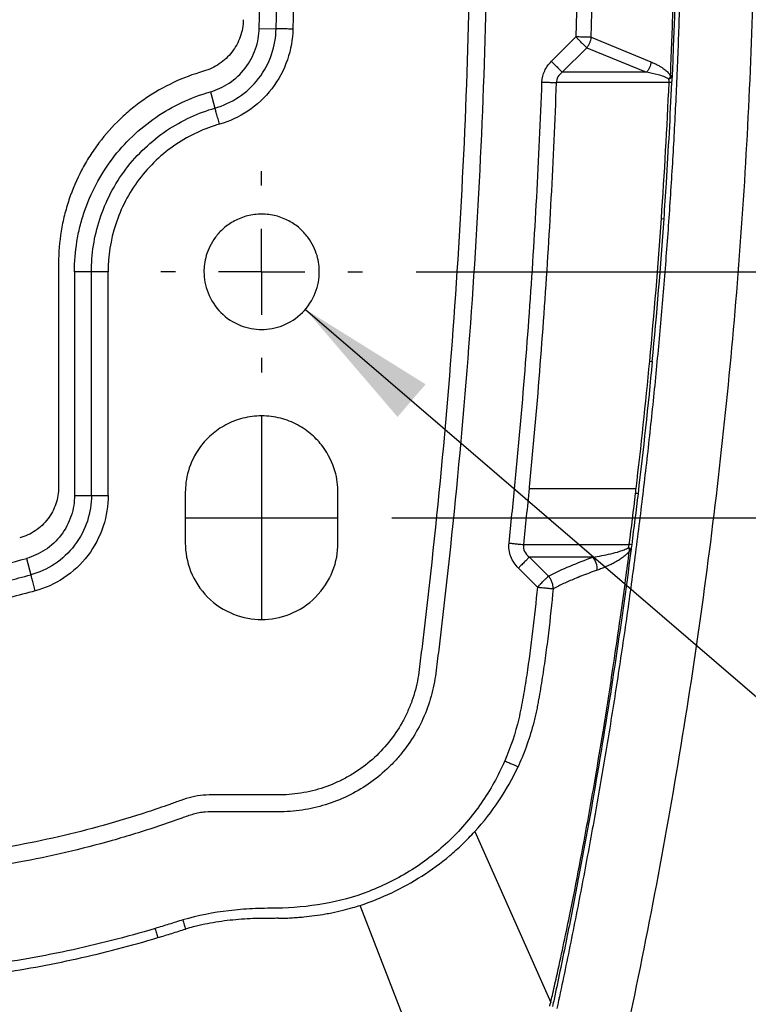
# Model space of a CAD drawing. Header units: millimetres. Extents: x 16 to 683, y 16 to 524.
# Tile 19 of 40: x 415 to 458, y 157 to 215. Entities that reach past the tile are written whole.
import ezdxf

# ---------------------------------------------------------------- set-up
doc = ezdxf.new("R2010")
doc.units = ezdxf.units.MM
doc.header["$LTSCALE"] = 2.5
doc.linetypes.add('CENTERX2', pattern=[20.32, 12.7, -2.54, 2.54, -2.54])
doc.layers.add('CENTER', color=40, linetype='CENTERX2')
doc.layers.add('DIMENSIONS', color=140, linetype='Continuous', lineweight=25)
doc.styles.add('SLDTEXTSTYLE0', font='TXT', dxfattribs={"width": 0.7})
doc.dimstyles.new('SLDDIMSTYLE0', dxfattribs={"dimtxt": 5.39502, "dimasz": 8.255, "dimexe": 0, "dimexo": 0.0625, "dimgap": 1.348755, "dimtad": 0, "dimtih": 1, "dimtoh": 1, "dimrnd": 1e-09, "dimzin": 4, "dimdsep": 46, "dimtxsty": 'SLDTEXTSTYLE0', "dimsah": 1, "dimcen": 0.09, "dimadec": 0, "dimazin": 1, "dimtfac": 1, "dimtofl": 0, "dimtmove": 0, "dimatfit": 3, "dimfxl": 0, "dimfrac": 2, "dimtolj": 1, "dimtzin": 12, "dimarcsym": 0})
doc.dimstyles.new('SLDDIMSTYLE2', dxfattribs={"dimtxt": 5.39502, "dimasz": 8.255, "dimexe": 0, "dimexo": 0.0625, "dimgap": 1.348755, "dimtad": 0, "dimtih": 1, "dimtoh": 1, "dimrnd": 1e-09, "dimzin": 4, "dimdsep": 46, "dimtxsty": 'SLDTEXTSTYLE0', "dimsah": 1, "dimcen": 0.09, "dimadec": 0, "dimazin": 1, "dimtfac": 1, "dimtmove": 0, "dimatfit": 0, "dimfxl": 0, "dimfrac": 2, "dimtolj": 1, "dimtzin": 12, "dimarcsym": 0})
doc.dimstyles.new('SLDDIMSTYLE3', dxfattribs={"dimtxt": 5.39502, "dimasz": 8.255, "dimexe": 0, "dimexo": 0.0625, "dimgap": 1.348755, "dimtad": 0, "dimtih": 1, "dimtoh": 1, "dimrnd": 1e-09, "dimzin": 12, "dimdsep": 46, "dimtxsty": 'SLDTEXTSTYLE0', "dimsah": 1, "dimcen": 0, "dimadec": 0, "dimazin": 3, "dimtfac": 1, "dimtofl": 0, "dimtmove": 0, "dimatfit": 3, "dimfxl": 0, "dimfrac": 2, "dimtolj": 1, "dimtzin": 12, "dimarcsym": 0})

# ---------------------------------------------------------------- blocks, each defined once
blk = doc.blocks.new('_D_5')
at = {"layer": 'DIMENSIONS'}
for p, q in [((437.114, 266.06), (531.686, 266.06)), ((523.748, 266.06), (523.748, 237.41)), ((515.732, 227.628), (513.921, 227.628)), ((513.921, 227.628), (513.921, 219.053)), ((531.764, 227.628), (533.576, 227.628)), ((533.576, 227.628), (533.576, 219.053)), ((513.921, 219.053), (515.732, 219.053)), ((533.576, 219.053), (531.764, 219.053)), ((523.748, 186.06), (523.748, 217.845)), ((437.114, 186.06), (531.686, 186.06))]:
    blk.add_line(p, q, dxfattribs=at)
for points in [[(523.748, 266.06), (522.478, 257.805), (525.018, 257.805)], [(523.748, 186.06), (525.018, 194.315), (522.478, 194.315)]]:
    blk.add_solid(points, dxfattribs=at)
at = {"layer": 'DIMENSIONS', "char_height": 5.2917, "attachment_point": 1, "style": 'SLDTEXTSTYLE0'}
for s, insert in [('80.0', (515.732, 235.657)), ('3.15', (515.732, 225.874))]:
    blk.add_mtext(s, dxfattribs=dict(at, insert=insert))
blk = doc.blocks.new('_D_6')
at = {"layer": 'DIMENSIONS'}
for p, q in [((497.353, 251.56), (497.353, 267.435)), ((438.554, 251.56), (505.291, 251.56)), ((489.337, 227.628), (487.526, 227.628)), ((487.526, 227.628), (487.526, 219.053)), ((505.369, 227.628), (507.181, 227.628)), ((507.181, 227.628), (507.181, 219.053)), ((487.526, 219.053), (489.337, 219.053)), ((507.181, 219.053), (505.369, 219.053)), ((438.554, 200.56), (505.291, 200.56)), ((497.353, 200.56), (497.353, 184.685))]:
    blk.add_line(p, q, dxfattribs=at)
for points in [[(497.353, 251.56), (498.623, 259.815), (496.083, 259.815)], [(497.353, 200.56), (496.083, 192.305), (498.623, 192.305)]]:
    blk.add_solid(points, dxfattribs=at)
at = {"layer": 'DIMENSIONS', "char_height": 5.2917, "attachment_point": 1, "style": 'SLDTEXTSTYLE0'}
for s, insert in [('51.0', (489.337, 235.657)), ('2.01', (489.337, 225.874))]:
    blk.add_mtext(s, dxfattribs=dict(at, insert=insert))
blk = doc.blocks.new('_D_7')
at = {"layer": 'DIMENSIONS'}
for p, q in [((432.018, 198.344), (478.892, 158.064)), ((502.62, 170.186), (500.808, 170.186)), ((500.808, 170.186), (500.808, 161.611)), ((518.652, 170.186), (520.463, 170.186)), ((520.463, 170.186), (520.463, 161.611)), ((500.808, 161.611), (502.62, 161.611)), ((520.463, 161.611), (518.652, 161.611)), ((478.892, 158.064), (485.402, 158.064))]:
    blk.add_line(p, q, dxfattribs=at)
blk.add_solid([(432.018, 198.344), (437.451, 192.001), (439.106, 193.927)], dxfattribs=at)
at = {"layer": 'DIMENSIONS', "char_height": 5.2917, "attachment_point": 1, "style": 'SLDTEXTSTYLE0'}
for s, insert in [('%%c', (500.791, 178.215)), ('6.8', (508.937, 178.215)), ('0.27', (502.62, 168.433)), ('BOTH ENDS', (489.371, 158.65)), ('(4X)', (502.772, 150.076))]:
    blk.add_mtext(s, dxfattribs=dict(at, insert=insert))
blk = doc.blocks.new('SW_CENTERMARKSYMBOL_2')
at = {"layer": 'CENTER', "color": 0}
for p, q in [((0, 5.08), (0, 5.94)), ((0, 0), (0, 2.54)), ((-5.08, 0), (-5.94, 0)), ((0, 0), (-2.54, 0)), ((0, 0), (0, -2.54)), ((0, 0), (2.54, 0)), ((5.08, 0), (5.94, 0)), ((0, -5.08), (0, -5.94))]:
    blk.add_line(p, q, dxfattribs=at)

msp = doc.modelspace()

# ---------------------------------------------------------------- linework, layer by layer
for p, q in [((429.293, 214.906), (430.293, 214.886)), ((447.961, 214.408), (446.521, 212.969)), ((448.867, 214.381), (452.391, 212.931)), ((448.604, 213.765), (447.164, 212.326)), ((448.604, 213.765), (452.129, 212.324)), ((452.129, 212.324), (447.164, 212.326)), ((453.46, 211.717), (446.804, 211.714)), ((426.415, 211.172), (426.689, 210.209)), ((453.302, 205.796), (453.302, 205.806)), ((417.469, 201.06), (417.469, 187.877)), ((418.405, 200.56), (418.405, 187.377)), ((419.405, 200.56), (418.405, 200.56)), ((419.405, 187.377), (419.405, 200.56)), ((420.39, 187.377), (420.39, 200.56)), ((424.939, 187.56), (424.939, 184.56)), ((433.939, 184.56), (433.939, 187.56)), ((445.207, 187.777), (451.517, 187.779)), ((418.405, 187.377), (419.405, 187.377)), ((444.874, 184.478), (451.112, 184.49)), ((415.571, 183.661), (415.835, 182.696)), ((446.346, 182.62), (445.225, 183.741)), ((448.963, 183.735), (445.225, 183.741)), ((444.575, 183.091), (445.696, 181.97)), ((442.006, 167.56), (446.484, 157.49)), ((440.227, 150.363), (435.249, 163.208))]:
    msp.add_line(p, q)
for centre, radius, start, end in [((-126.069, 226.06), 555.474, 358.84941, 360), ((-126.069, 226.06), 556.474, 358.84941, 360), ((450.928, 154.45), 57.323, 87.3087, 87.46859), ((449.363, 169.646), 17.968, 82.76095, 83.22602), ((449.326, 170.515), 14.089, 82.13258, 82.715), ((403.937, 226.067), 43.973, 281.84093, 285.34053)]:
    msp.add_arc(centre, radius, start, end)
for points, knots in [([(451.088, 156.291), (451.707, 159.187), (452.289, 162.094), (453.377, 167.911), (453.882, 170.82), (455.277, 179.528), (456.054, 185.344), (457.296, 196.976), (457.762, 202.793), (458.384, 214.426), (458.539, 220.243), (458.539, 231.877), (458.384, 237.694), (457.762, 249.327), (457.296, 255.143), (456.054, 266.776), (455.277, 272.591), (453.882, 281.3), (453.377, 284.209), (452.289, 290.025), (451.707, 292.933), (451.088, 295.829)], [0.0964849, 0.0964849, 0.0964849, 0.0964849, 0.1157842, 0.1157842, 0.1350205, 0.1350205, 0.1734212, 0.1734212, 0.2117322, 0.2117322, 0.25, 0.25, 0.2882678, 0.2882678, 0.3265789, 0.3265789, 0.3649795, 0.3649795, 0.3842158, 0.3842158, 0.4035151, 0.4035151, 0.4035151, 0.4035151]), ([(446.874, 294.868), (447.004, 294.256), (447.263, 293.033), (447.639, 291.196), (448.005, 289.36), (448.36, 287.523), (448.705, 285.687), (449.039, 283.85), (449.363, 282.014), (449.677, 280.178), (449.98, 278.341), (450.273, 276.505), (450.555, 274.668), (450.826, 272.832), (451.088, 270.995), (451.338, 269.159), (451.579, 267.322), (451.808, 265.486), (452.028, 263.649), (452.237, 261.813), (452.435, 259.976), (452.623, 258.14), (452.801, 256.303), (452.968, 254.467), (453.124, 252.631), (453.27, 250.794), (453.406, 248.958), (453.531, 247.121), (453.646, 245.285), (453.75, 243.448), (453.844, 241.612), (453.927, 239.775), (454, 237.939), (454.063, 236.102), (454.115, 234.266), (454.156, 232.429), (454.187, 230.593), (454.208, 228.756), (454.218, 226.92), (454.218, 225.084), (454.207, 223.247), (454.186, 221.411), (454.154, 219.574), (454.112, 217.738), (454.059, 215.901), (453.996, 214.065), (453.922, 212.228), (453.838, 210.392), (453.744, 208.555), (453.639, 206.719), (453.524, 204.882), (453.398, 203.046), (453.261, 201.209), (453.115, 199.373), (452.957, 197.537), (452.79, 195.7), (452.611, 193.864), (452.423, 192.027), (452.224, 190.191), (452.014, 188.354), (451.794, 186.518), (451.564, 184.681), (451.323, 182.845), (451.071, 181.008), (450.809, 179.172), (450.537, 177.335), (450.254, 175.499), (449.961, 173.662), (449.657, 171.826), (449.343, 169.99), (449.019, 168.153), (448.683, 166.317), (448.338, 164.48), (447.982, 162.644), (447.615, 160.807), (447.239, 158.971), (446.979, 157.747), (446.85, 157.135)], [0, 0, 0, 0, 0.0135236, 0.0270319, 0.0405253, 0.0540041, 0.0674689, 0.0809199, 0.0943576, 0.1077824, 0.1211948, 0.134595, 0.1479837, 0.1613611, 0.1747276, 0.1880838, 0.20143, 0.2147666, 0.228094, 0.2414127, 0.2547231, 0.2680257, 0.2813207, 0.2946087, 0.3078902, 0.3211654, 0.3344348, 0.3476989, 0.3609581, 0.3742128, 0.3874635, 0.4007105, 0.4139543, 0.4271953, 0.440434, 0.4536708, 0.4669061, 0.4801403, 0.4933739, 0.5066073, 0.5198409, 0.5330751, 0.5463105, 0.5595474, 0.5727862, 0.5860274, 0.5992714, 0.6125186, 0.6257695, 0.6390245, 0.652284, 0.6655484, 0.6788182, 0.6920938, 0.7053756, 0.7186641, 0.7319596, 0.7452626, 0.7585735, 0.7718928, 0.7852208, 0.798558, 0.8119048, 0.8252616, 0.8386288, 0.8520069, 0.8653963, 0.8787973, 0.8922104, 0.9056361, 0.9190746, 0.9325265, 0.9459921, 0.9594718, 0.9729661, 0.9864754, 1, 1, 1, 1]), ([(453.543, 212.109), (453.569, 212.729), (453.62, 213.968), (453.684, 215.827), (453.738, 217.687), (453.78, 219.547), (453.813, 221.407), (453.834, 223.268), (453.845, 225.129), (453.845, 226.991), (453.834, 228.852), (453.813, 230.712), (453.78, 232.573), (453.738, 234.433), (453.684, 236.293), (453.62, 238.152), (453.569, 239.391), (453.543, 240.01)], [0, 0, 0, 0, 0.0666474, 0.1332993, 0.1999566, 0.2666205, 0.3332918, 0.3999712, 0.4666562, 0.5333431, 0.6000282, 0.6667076, 0.733379, 0.800043, 0.8667005, 0.9333525, 1, 1, 1, 1]), ([(447.961, 237.712), (447.976, 237.168), (448.011, 235.975), (448.057, 234.028), (448.104, 231.446), (448.133, 228.755), (448.143, 225.523), (448.125, 222.176), (448.068, 218.292), (447.996, 215.703), (447.961, 214.408)], [0, 0, 0, 0, 0.0700074, 0.1535735, 0.2506957, 0.4024585, 0.5000003, 0.6666443, 0.8333052, 1, 1, 1, 1]), ([(448.867, 214.381), (448.886, 215.029), (448.923, 216.327), (448.967, 218.273), (449.001, 220.22), (449.026, 222.167), (449.041, 224.113), (449.047, 226.709), (449.031, 229.953), (448.974, 233.847), (448.903, 236.442), (448.867, 237.739)], [0, 0, 0, 0, 0.083346, 0.166685, 0.250019, 0.333348, 0.416673, 0.499998, 0.66665, 0.833313, 1, 1, 1, 1]), ([(441.775, 226.06), (441.775, 218.708), (441.57, 211.366), (440.955, 200.368), (440.699, 196.705), (440.084, 189.383), (439.725, 185.723), (439.212, 181.157), (439.107, 180.244), (438.943, 178.876), (438.888, 178.42), (438.804, 177.736), (438.776, 177.508), (438.719, 177.052), (438.691, 176.824), (438.571, 176.145), (438.452, 175.698), (438.216, 175.035), (438.127, 174.816), (437.934, 174.392), (437.828, 174.184), (437.487, 173.577), (437.227, 173.191), (436.638, 172.46), (436.314, 172.121), (435.618, 171.506), (435.245, 171.228), (434.648, 170.856), (434.443, 170.74), (434.027, 170.527), (433.816, 170.43), (433.172, 170.166), (432.728, 170.027), (432.042, 169.872), (431.81, 169.83), (431.347, 169.766), (431.115, 169.744), (430.651, 169.72), (430.418, 169.718), (429.952, 169.718), (429.719, 169.719), (429.02, 169.719), (428.555, 169.719), (427.623, 169.719), (427.157, 169.719), (426.459, 169.719), (426.226, 169.716), (425.768, 169.682), (425.543, 169.647), (425.101, 169.536), (424.884, 169.465), (424.452, 169.313), (424.237, 169.234), (423.589, 169.005), (423.156, 168.857), (421.853, 168.43), (420.98, 168.165), (418.348, 167.433), (416.574, 167.028), (411.231, 166.055), (407.631, 165.724), (403.993, 165.715)], [0, 0, 0, 0, 0.25, 0.25, 0.375, 0.375, 0.5, 0.5, 0.53125, 0.53125, 0.546875, 0.546875, 0.554687, 0.554687, 0.5625, 0.5625, 0.578125, 0.578125, 0.585937, 0.585937, 0.59375, 0.59375, 0.609375, 0.609375, 0.625, 0.625, 0.640625, 0.640625, 0.648437, 0.648437, 0.65625, 0.65625, 0.671875, 0.671875, 0.679687, 0.679687, 0.6875, 0.6875, 0.695312, 0.695312, 0.703125, 0.703125, 0.71875, 0.71875, 0.734375, 0.734375, 0.742187, 0.742187, 0.75, 0.75, 0.757812, 0.757812, 0.765625, 0.765625, 0.78125, 0.78125, 0.8125, 0.8125, 0.875, 0.875, 1, 1, 1, 1]), ([(442.775, 226.06), (442.775, 218.627), (442.566, 211.201), (441.729, 196.364), (441.101, 188.953), (440.16, 180.644), (440.052, 179.721), (439.885, 178.337), (439.829, 177.876), (439.743, 177.185), (439.716, 176.954), (439.651, 176.495), (439.61, 176.267), (439.459, 175.587), (439.325, 175.14), (438.985, 174.26), (438.783, 173.835), (438.32, 173.025), (438.058, 172.638), (437.622, 172.085), (437.468, 171.904), (437.149, 171.558), (436.984, 171.392), (436.472, 170.913), (436.108, 170.622), (435.336, 170.093), (434.925, 169.854), (434.081, 169.446), (433.647, 169.275), (432.756, 169), (432.296, 168.895), (431.595, 168.789), (431.36, 168.762), (430.887, 168.727), (430.649, 168.721), (430.171, 168.717), (429.932, 168.719), (429.453, 168.72), (429.214, 168.719), (428.496, 168.719), (428.018, 168.719), (427.3, 168.719), (427.061, 168.719), (426.582, 168.719), (426.343, 168.72), (425.987, 168.696), (425.87, 168.683), (425.637, 168.641), (425.522, 168.612), (425.179, 168.512), (424.953, 168.429), (424.274, 168.185), (423.821, 168.027), (422.457, 167.571), (421.545, 167.29), (418.798, 166.512), (416.96, 166.087), (411.432, 165.066), (407.724, 164.724), (403.995, 164.715)], [0, 0, 0, 0, 0.25, 0.25, 0.5, 0.5, 0.53125, 0.53125, 0.546875, 0.546875, 0.554688, 0.554688, 0.5625, 0.5625, 0.578125, 0.578125, 0.59375, 0.59375, 0.609375, 0.609375, 0.617188, 0.617188, 0.625, 0.625, 0.640625, 0.640625, 0.65625, 0.65625, 0.671875, 0.671875, 0.6875, 0.6875, 0.695313, 0.695313, 0.703125, 0.703125, 0.710938, 0.710938, 0.71875, 0.71875, 0.734375, 0.734375, 0.742188, 0.742188, 0.75, 0.75, 0.753906, 0.753906, 0.757813, 0.757813, 0.765625, 0.765625, 0.78125, 0.78125, 0.8125, 0.8125, 0.875, 0.875, 1, 1, 1, 1]), ([(428.357, 215.421), (428.35, 215.075), (428.29, 214.74), (428.061, 214.089), (427.897, 213.788), (427.583, 213.379), (427.467, 213.251), (427.218, 213.017), (427.085, 212.91), (426.802, 212.717), (426.651, 212.632), (426.34, 212.486), (426.179, 212.426), (426.013, 212.379)], [0, 0, 0, 0, 0.25, 0.25, 0.5, 0.5, 0.625, 0.625, 0.75, 0.75, 0.875, 0.875, 1, 1, 1, 1]), ([(426.415, 211.172), (426.793, 211.279), (427.174, 211.45), (427.879, 211.92), (428.203, 212.22), (428.735, 212.91), (428.942, 213.299), (429.217, 214.101), (429.285, 214.513), (429.293, 214.906)], [0, 0, 0, 0, 0.25, 0.25, 0.5, 0.5, 0.75, 0.75, 1, 1, 1, 1]), ([(426.689, 210.209), (427.162, 210.344), (427.639, 210.558), (428.523, 211.147), (428.929, 211.522), (429.594, 212.386), (429.854, 212.874), (430.198, 213.878), (430.283, 214.394), (430.293, 214.886)], [0, 0, 0, 0, 0.25, 0.25, 0.5, 0.5, 0.75, 0.75, 1, 1, 1, 1]), ([(431.278, 214.866), (431.266, 214.277), (431.164, 213.659), (430.751, 212.455), (430.44, 211.87), (429.643, 210.835), (429.157, 210.385), (428.098, 209.68), (427.526, 209.424), (426.959, 209.262)], [0, 0, 0, 0, 0.25, 0.25, 0.5, 0.5, 0.75, 0.75, 1, 1, 1, 1]), ([(431.278, 214.866), (431.171, 214.868), (431.057, 214.871), (430.835, 214.875), (430.728, 214.877), (430.542, 214.881), (430.464, 214.882), (430.349, 214.885), (430.312, 214.885), (430.293, 214.886)], [0, 0, 0, 0, 0.25, 0.25, 0.5, 0.5, 0.75, 0.75, 1, 1, 1, 1]), ([(448.604, 213.765), (448.593, 213.775), (448.572, 213.797), (448.531, 213.838), (448.48, 213.89), (448.417, 213.952), (448.343, 214.025), (448.257, 214.111), (448.171, 214.198), (448.071, 214.298), (448.003, 214.366), (447.961, 214.408)], [0, 0, 0, 0, 0.085779, 0.178466, 0.2784, 0.385669, 0.500097, 0.616335, 0.750069, 0.841921, 1, 1, 1, 1]), ([(448.867, 214.381), (448.829, 214.382), (448.778, 214.383), (448.715, 214.385), (448.652, 214.387), (448.578, 214.389), (448.495, 214.392), (448.412, 214.394), (448.322, 214.397), (448.229, 214.4), (448.183, 214.401), (448.137, 214.403), (448.09, 214.404), (448.067, 214.405), (448.044, 214.406), (448.021, 214.406), (448.001, 214.407), (447.981, 214.407), (447.961, 214.408)], [0, 0, 0, 0, 0.320426, 0.320426, 0.320426, 0.640851, 0.640851, 0.640851, 0.961277, 0.961277, 0.961277, 1.121489, 1.121489, 1.121489, 1.201596, 1.201596, 1.201596, 1.272929, 1.272929, 1.272929, 1.272929]), ([(448.604, 213.765), (448.639, 213.806), (448.672, 213.85), (448.702, 213.898), (448.732, 213.946), (448.759, 213.997), (448.782, 214.05), (448.805, 214.104), (448.824, 214.158), (448.838, 214.214), (448.852, 214.269), (448.862, 214.325), (448.867, 214.381)], [0, 0, 0, 0, 0.1732723, 0.1732723, 0.1732723, 0.3507785, 0.3507785, 0.3507785, 0.5282847, 0.5282847, 0.5282847, 0.705791, 0.705791, 0.705791, 0.705791]), ([(445.965, 211.744), (445.972, 211.974), (446.029, 212.2), (446.125, 212.408), (446.222, 212.615), (446.357, 212.806), (446.521, 212.969)], [0, 0, 0, 0, 0.516118, 0.516118, 0.516118, 1.032235, 1.032235, 1.032235, 1.032235]), ([(446.521, 212.969), (446.536, 212.954), (446.55, 212.94), (446.565, 212.925), (446.581, 212.909), (446.597, 212.892), (446.614, 212.876), (446.647, 212.843), (446.68, 212.81), (446.713, 212.777), (446.778, 212.712), (446.842, 212.647), (446.901, 212.589), (446.96, 212.53), (447.013, 212.477), (447.057, 212.432), (447.102, 212.388), (447.137, 212.352), (447.164, 212.326)], [0, 0, 0, 0, 0.066288, 0.066288, 0.066288, 0.139725, 0.139725, 0.139725, 0.286599, 0.286599, 0.286599, 0.580348, 0.580348, 0.580348, 0.874097, 0.874097, 0.874097, 1.167846, 1.167846, 1.167846, 1.167846]), ([(452.391, 212.931), (452.386, 212.876), (452.376, 212.821), (452.361, 212.766), (452.347, 212.712), (452.328, 212.657), (452.305, 212.605), (452.283, 212.553), (452.256, 212.502), (452.226, 212.454), (452.196, 212.408), (452.163, 212.364), (452.129, 212.324)], [0, 0, 0, 0, 0.1775062, 0.1775062, 0.1775062, 0.3550124, 0.3550124, 0.3550124, 0.5325186, 0.5325186, 0.5325186, 0.705791, 0.705791, 0.705791, 0.705791]), ([(452.391, 212.931), (452.463, 212.901), (452.6, 212.842), (452.796, 212.744), (452.963, 212.649), (453.102, 212.557), (453.216, 212.472), (453.317, 212.386), (453.405, 212.297), (453.48, 212.209), (453.523, 212.141), (453.543, 212.109)], [0, 0, 0, 0, 0.178266, 0.342751, 0.49358, 0.60227, 0.700998, 0.789902, 0.869173, 0.939077, 1, 1, 1, 1]), ([(426.013, 212.379), (425.398, 212.203), (424.805, 211.981), (423.663, 211.444), (423.114, 211.131), (422.324, 210.589), (422.068, 210.398), (421.575, 209.999), (421.338, 209.79), (420.654, 209.136), (420.233, 208.665), (419.657, 207.902), (419.474, 207.639), (419.134, 207.103), (418.975, 206.829), (418.534, 205.992), (418.285, 205.412), (417.981, 204.508), (417.891, 204.199), (417.738, 203.581), (417.674, 203.27), (417.521, 202.332), (417.469, 201.7), (417.469, 201.06)], [0, 0, 0, 0, 0.125, 0.125, 0.25, 0.25, 0.3125, 0.3125, 0.375, 0.375, 0.5, 0.5, 0.5625, 0.5625, 0.625, 0.625, 0.75, 0.75, 0.8125, 0.8125, 0.875, 0.875, 1, 1, 1, 1]), ([(447.164, 212.326), (447.058, 212.244), (446.97, 212.149), (446.908, 212.045), (446.846, 211.941), (446.809, 211.828), (446.804, 211.714)], [0, 0, 0, 0, 0.516118, 0.516118, 0.516118, 1.032235, 1.032235, 1.032235, 1.032235]), ([(453.454, 211.914), (453.358, 211.982), (453.146, 212.076), (452.7, 212.212), (452.358, 212.282), (452.129, 212.324)], [0, 0, 0, 0, 0.25, 0.5, 1, 1, 1, 1]), ([(444.022, 184.566), (444.139, 185.696), (444.256, 186.825), (444.367, 187.955), (444.478, 189.085), (444.583, 190.216), (444.683, 191.347), (444.884, 193.61), (445.065, 195.873), (445.227, 198.139), (445.551, 202.669), (445.797, 207.205), (445.965, 211.744)], [0, 0, 0, 0, 3.410564, 3.410564, 3.410564, 6.821128, 6.821128, 6.821128, 13.642255, 13.642255, 13.642255, 27.28451, 27.28451, 27.28451, 27.28451]), ([(446.804, 211.714), (446.638, 207.165), (446.393, 202.619), (446.071, 198.078), (445.91, 195.808), (445.73, 193.539), (445.531, 191.272), (445.431, 190.139), (445.327, 189.006), (445.216, 187.872), (445.213, 187.841), (445.21, 187.809), (445.207, 187.777)], [3.31507, 3.31507, 3.31507, 3.31507, 16.957325, 16.957325, 16.957325, 23.778452, 23.778452, 23.778452, 27.189016, 27.189016, 27.189016, 27.28451, 27.28451, 27.28451, 27.28451]), ([(445.965, 211.744), (445.983, 211.744), (446.001, 211.743), (446.019, 211.742), (446.039, 211.742), (446.059, 211.741), (446.08, 211.74), (446.121, 211.739), (446.162, 211.737), (446.203, 211.736), (446.284, 211.733), (446.364, 211.73), (446.44, 211.727), (446.515, 211.724), (446.584, 211.722), (446.646, 211.719), (446.707, 211.717), (446.76, 211.715), (446.804, 211.714)], [0, 0, 0, 0, 0.062759, 0.062759, 0.062759, 0.13266, 0.13266, 0.13266, 0.272462, 0.272462, 0.272462, 0.552067, 0.552067, 0.552067, 0.831671, 0.831671, 0.831671, 1.111275, 1.111275, 1.111275, 1.111275]), ([(418.405, 200.56), (418.405, 201.159), (418.453, 201.752), (418.597, 202.63), (418.656, 202.921), (418.8, 203.5), (418.884, 203.789), (419.168, 204.637), (419.402, 205.182), (419.957, 206.234), (420.28, 206.742), (420.995, 207.688), (421.388, 208.129), (422.245, 208.948), (422.714, 209.328), (423.693, 209.999), (424.206, 210.292), (425.277, 210.796), (425.839, 211.007), (426.415, 211.172)], [0, 0, 0, 0, 0.125, 0.125, 0.1875, 0.1875, 0.25, 0.25, 0.375, 0.375, 0.5, 0.5, 0.625, 0.625, 0.75, 0.75, 0.875, 0.875, 1, 1, 1, 1]), ([(419.405, 200.56), (419.405, 201.567), (419.561, 202.628), (420.235, 204.701), (420.756, 205.711), (422.106, 207.499), (422.934, 208.276), (424.742, 209.493), (425.72, 209.933), (426.689, 210.209)], [0, 0, 0, 0, 0.25, 0.25, 0.5, 0.5, 0.75, 0.75, 1, 1, 1, 1]), ([(426.959, 209.262), (426.93, 209.365), (426.898, 209.475), (426.838, 209.688), (426.808, 209.791), (426.757, 209.97), (426.736, 210.045), (426.704, 210.156), (426.694, 210.192), (426.689, 210.209)], [0, 0, 0, 0, 0.25, 0.25, 0.5, 0.5, 0.75, 0.75, 1, 1, 1, 1]), ([(426.959, 209.262), (426.085, 209.013), (425.203, 208.616), (423.572, 207.519), (422.826, 206.818), (421.608, 205.205), (421.138, 204.295), (420.53, 202.425), (420.39, 201.469), (420.39, 200.56)], [0, 0, 0, 0, 0.25, 0.25, 0.5, 0.5, 0.75, 0.75, 1, 1, 1, 1]), ([(432.839, 200.56), (432.839, 200.843), (432.805, 201.164), (432.601, 201.86), (432.431, 202.237), (432.023, 202.781), (431.862, 202.958), (431.487, 203.285), (431.274, 203.434), (430.804, 203.685), (430.546, 203.787), (430.006, 203.924), (429.722, 203.96), (429.156, 203.96), (428.872, 203.924), (428.332, 203.787), (428.074, 203.685), (427.604, 203.434), (427.391, 203.285), (427.016, 202.958), (426.855, 202.781), (426.447, 202.237), (426.277, 201.86), (426.073, 201.164), (426.039, 200.843), (426.039, 200.56)], [0, 0, 0, 0, 0.125, 0.125, 0.25, 0.25, 0.3125, 0.3125, 0.375, 0.375, 0.4375, 0.4375, 0.5, 0.5, 0.5625, 0.5625, 0.625, 0.625, 0.6875, 0.6875, 0.75, 0.75, 0.875, 0.875, 1, 1, 1, 1]), ([(420.39, 200.56), (420.283, 200.56), (420.169, 200.56), (419.948, 200.56), (419.84, 200.56), (419.654, 200.56), (419.576, 200.56), (419.461, 200.56), (419.424, 200.56), (419.405, 200.56)], [0, 0, 0, 0, 0.25, 0.25, 0.5, 0.5, 0.75, 0.75, 1, 1, 1, 1]), ([(426.039, 200.56), (426.039, 200.159), (426.112, 199.727), (426.443, 198.89), (426.703, 198.488), (427.367, 197.824), (427.769, 197.564), (428.606, 197.233), (429.038, 197.16), (429.84, 197.16), (430.272, 197.233), (431.109, 197.564), (431.511, 197.824), (432.175, 198.488), (432.435, 198.89), (432.766, 199.727), (432.839, 200.159), (432.839, 200.56)], [0, 0, 0, 0, 0.125, 0.125, 0.25, 0.25, 0.375, 0.375, 0.5, 0.5, 0.625, 0.625, 0.75, 0.75, 0.875, 0.875, 1, 1, 1, 1]), ([(433.939, 187.56), (433.939, 187.935), (433.893, 188.359), (433.625, 189.281), (433.399, 189.78), (432.859, 190.5), (432.646, 190.734), (432.15, 191.167), (431.868, 191.364), (431.245, 191.697), (430.905, 191.831), (430.189, 192.012), (429.814, 192.06), (429.064, 192.06), (428.689, 192.012), (427.973, 191.831), (427.633, 191.697), (427.01, 191.364), (426.728, 191.167), (426.232, 190.734), (426.019, 190.5), (425.479, 189.78), (425.253, 189.281), (424.985, 188.359), (424.939, 187.935), (424.939, 187.56)], [0, 0, 0, 0, 0.125, 0.125, 0.25, 0.25, 0.3125, 0.3125, 0.375, 0.375, 0.4375, 0.4375, 0.5, 0.5, 0.5625, 0.5625, 0.625, 0.625, 0.6875, 0.6875, 0.75, 0.75, 0.875, 0.875, 1, 1, 1, 1]), ([(417.469, 187.877), (417.469, 187.535), (417.414, 187.203), (417.196, 186.557), (417.038, 186.258), (416.625, 185.717), (416.378, 185.484), (415.956, 185.198), (415.807, 185.114), (415.5, 184.973), (415.341, 184.915), (415.176, 184.87)], [0, 0, 0, 0, 0.25, 0.25, 0.5, 0.5, 0.75, 0.75, 0.875, 0.875, 1, 1, 1, 1]), ([(418.405, 187.377), (418.405, 186.988), (418.345, 186.578), (418.082, 185.777), (417.88, 185.387), (417.354, 184.696), (417.031, 184.397), (416.327, 183.931), (415.947, 183.764), (415.571, 183.661)], [0, 0, 0, 0, 0.25, 0.25, 0.5, 0.5, 0.75, 0.75, 1, 1, 1, 1]), ([(419.405, 187.377), (419.405, 186.887), (419.329, 186.371), (418.999, 185.361), (418.744, 184.87), (418.081, 184), (417.675, 183.624), (416.788, 183.036), (416.309, 182.826), (415.835, 182.696)], [0, 0, 0, 0, 0.25, 0.25, 0.5, 0.5, 0.75, 0.75, 1, 1, 1, 1]), ([(420.39, 187.377), (420.39, 186.788), (420.299, 186.166), (419.901, 184.952), (419.594, 184.361), (418.797, 183.315), (418.309, 182.862), (417.242, 182.156), (416.666, 181.902), (416.096, 181.746)], [0, 0, 0, 0, 0.25, 0.25, 0.5, 0.5, 0.75, 0.75, 1, 1, 1, 1]), ([(419.405, 187.377), (419.424, 187.377), (419.461, 187.377), (419.576, 187.377), (419.654, 187.377), (419.84, 187.377), (419.948, 187.377), (420.169, 187.377), (420.283, 187.377), (420.39, 187.377)], [0, 0, 0, 0, 0.25, 0.25, 0.5, 0.5, 0.75, 0.75, 1, 1, 1, 1]), ([(424.939, 184.56), (424.939, 184.03), (425.036, 183.457), (425.474, 182.35), (425.818, 181.817), (426.696, 180.939), (427.229, 180.595), (428.337, 180.157), (428.909, 180.06), (429.969, 180.06), (430.542, 180.157), (431.649, 180.595), (432.182, 180.939), (433.06, 181.817), (433.404, 182.35), (433.842, 183.457), (433.939, 184.03), (433.939, 184.56)], [0, 0, 0, 0, 0.125, 0.125, 0.25, 0.25, 0.375, 0.375, 0.5, 0.5, 0.625, 0.625, 0.75, 0.75, 0.875, 0.875, 1, 1, 1, 1]), ([(444.575, 183.091), (444.383, 183.282), (444.228, 183.513), (444.13, 183.766), (444.033, 184.018), (443.994, 184.292), (444.022, 184.566)], [0, 0, 0, 0, 0.60567, 0.60567, 0.60567, 1.211339, 1.211339, 1.211339, 1.211339]), ([(444.022, 184.566), (444.041, 184.564), (444.059, 184.562), (444.078, 184.56), (444.099, 184.558), (444.12, 184.556), (444.141, 184.554), (444.182, 184.55), (444.224, 184.545), (444.266, 184.541), (444.35, 184.532), (444.432, 184.524), (444.508, 184.516), (444.585, 184.508), (444.655, 184.501), (444.717, 184.495), (444.779, 184.488), (444.831, 184.483), (444.874, 184.478)], [0, 0, 0, 0, 0.068511, 0.068511, 0.068511, 0.144407, 0.144407, 0.144407, 0.296198, 0.296198, 0.296198, 0.599779, 0.599779, 0.599779, 0.903361, 0.903361, 0.903361, 1.206942, 1.206942, 1.206942, 1.206942]), ([(444.874, 184.478), (444.856, 184.341), (444.881, 184.204), (444.943, 184.078), (445.004, 183.952), (445.103, 183.836), (445.225, 183.741)], [0, 0, 0, 0, 0.60567, 0.60567, 0.60567, 1.211339, 1.211339, 1.211339, 1.211339]), ([(446.484, 157.49), (446.515, 157.625), (446.631, 158.125), (446.877, 159.225), (447.218, 160.786), (447.574, 162.489), (447.99, 164.553), (448.508, 167.275), (449.06, 170.386), (449.64, 173.862), (450.131, 177.009), (450.568, 180.006), (450.877, 182.237), (451.049, 183.544), (451.123, 184.106)], [0, 0, 0, 0, 0.015313, 0.057005, 0.125125, 0.192617, 0.250203, 0.358841, 0.500156, 0.600887, 0.750034, 0.853694, 0.93701, 1, 1, 1, 1]), ([(451.205, 184.095), (450.619, 179.59), (449.599, 172.855), (448.173, 165.04), (447.401, 161.142), (447, 159.196), (446.796, 158.224), (446.708, 157.807), (446.649, 157.529), (446.62, 157.39), (446.59, 157.252)], [0, 0, 0, 0, 0.5, 0.75, 0.875, 0.9375, 0.96875, 0.984375, 0.984375, 1, 1, 1, 1]), ([(448.963, 183.735), (449.316, 183.79), (449.846, 183.886), (450.465, 184.046), (450.815, 184.169), (450.986, 184.249), (451.066, 184.303)], [0, 0, 0, 0, 0.5, 0.75, 0.875, 1, 1, 1, 1]), ([(451.123, 184.106), (451.108, 184.086), (451.077, 184.044), (451.027, 183.987), (450.972, 183.928), (450.912, 183.871), (450.837, 183.804), (450.745, 183.729), (450.6, 183.624), (450.402, 183.498), (450.167, 183.369), (449.926, 183.251), (449.703, 183.152), (449.468, 183.058), (449.313, 183.001), (449.228, 182.97)], [0, 0, 0, 0, 0.024192, 0.050722, 0.079649, 0.111018, 0.144864, 0.197704, 0.255561, 0.370795, 0.507939, 0.625398, 0.750756, 0.862255, 1, 1, 1, 1]), ([(445.225, 183.741), (445.199, 183.715), (445.164, 183.68), (445.119, 183.635), (445.075, 183.591), (445.021, 183.537), (444.962, 183.478), (444.902, 183.418), (444.837, 183.353), (444.77, 183.286), (444.737, 183.252), (444.703, 183.219), (444.669, 183.185), (444.653, 183.168), (444.636, 183.152), (444.619, 183.135), (444.604, 183.12), (444.589, 183.105), (444.575, 183.091)], [0, 0, 0, 0, 0.303582, 0.303582, 0.303582, 0.607163, 0.607163, 0.607163, 0.910745, 0.910745, 0.910745, 1.062535, 1.062535, 1.062535, 1.138431, 1.138431, 1.138431, 1.206943, 1.206943, 1.206943, 1.206943]), ([(446.346, 182.62), (446.76, 182.831), (447.186, 183.028), (447.623, 183.213), (448.059, 183.398), (448.507, 183.571), (448.963, 183.735)], [0, 0, 0, 0, 3.383586, 3.383586, 3.383586, 6.767173, 6.767173, 6.767173, 6.767173]), ([(449.228, 182.97), (449.234, 183.103), (449.214, 183.244), (449.122, 183.51), (449.05, 183.634), (448.963, 183.735)], [0, 0, 0, 0, 0.5, 0.5, 1, 1, 1, 1]), ([(449.228, 182.97), (449.07, 182.914), (448.761, 182.802), (448.311, 182.631), (447.803, 182.426), (447.239, 182.18), (446.829, 181.977), (446.626, 181.877)], [0, 0, 0, 0, 0.174402, 0.3429, 0.505501, 0.755663, 1, 1, 1, 1]), ([(416.096, 181.746), (416.068, 181.849), (416.037, 181.959), (415.979, 182.173), (415.95, 182.276), (415.901, 182.456), (415.881, 182.531), (415.85, 182.642), (415.84, 182.678), (415.835, 182.696)], [0, 0, 0, 0, 0.25, 0.25, 0.5, 0.5, 0.75, 0.75, 1, 1, 1, 1]), ([(445.696, 181.97), (445.721, 181.995), (445.767, 182.041), (445.827, 182.1), (445.869, 182.142), (445.926, 182.2), (445.999, 182.272), (446.103, 182.377), (446.203, 182.476), (446.291, 182.564), (446.328, 182.602), (446.346, 182.62)], [0, 0, 0, 0, 0.093291, 0.16653, 0.218942, 0.250201, 0.384399, 0.500254, 0.687303, 0.85367, 1, 1, 1, 1]), ([(446.626, 181.877), (446.627, 181.943), (446.622, 182.01), (446.61, 182.077), (446.599, 182.144), (446.58, 182.211), (446.556, 182.276), (446.531, 182.341), (446.5, 182.404), (446.464, 182.462), (446.446, 182.492), (446.426, 182.52), (446.406, 182.547), (446.387, 182.572), (446.367, 182.596), (446.346, 182.62)], [-0.000003, -0.000003, -0.000003, -0.000003, 0.2200817, 0.2200817, 0.2200817, 0.4401665, 0.4401665, 0.4401665, 0.6602513, 0.6602513, 0.6602513, 0.7702937, 0.7702937, 0.7702937, 0.8741051, 0.8741051, 0.8741051, 0.8741051]), ([(445.696, 181.97), (445.523, 180.234), (445.328, 178.497), (444.998, 176.347), (444.927, 175.918), (444.776, 175.062), (444.697, 174.634), (444.395, 173.366), (444.121, 172.536), (443.769, 171.723)], [0, 0, 0, 0, 0.5, 0.5, 0.625, 0.625, 0.75, 0.75, 1, 1, 1, 1]), ([(446.626, 181.877), (446.54, 181.005), (446.449, 180.131), (446.344, 179.257), (446.292, 178.819), (446.236, 178.382), (446.176, 177.945), (446.117, 177.507), (446.053, 177.07), (445.985, 176.635), (445.917, 176.199), (445.845, 175.765), (445.765, 175.328), (445.746, 175.219), (445.725, 175.11), (445.704, 175.001), (445.684, 174.891), (445.662, 174.782), (445.64, 174.672), (445.629, 174.617), (445.617, 174.561), (445.605, 174.506), (445.593, 174.45), (445.581, 174.394), (445.568, 174.338), (445.542, 174.226), (445.514, 174.112), (445.485, 174), (445.427, 173.775), (445.365, 173.553), (445.298, 173.333), (445.231, 173.113), (445.159, 172.894), (445.082, 172.676), (444.938, 172.272), (444.777, 171.871), (444.597, 171.476)], [99.521993, 99.521993, 99.521993, 99.521993, 102.093404, 102.093404, 102.093404, 103.379109, 103.379109, 103.379109, 104.664815, 104.664815, 104.664815, 105.950521, 105.950521, 105.950521, 106.271947, 106.271947, 106.271947, 106.593373, 106.593373, 106.593373, 106.754087, 106.754087, 106.754087, 106.9148, 106.9148, 106.9148, 107.236226, 107.236226, 107.236226, 107.879079, 107.879079, 107.879079, 108.521932, 108.521932, 108.521932, 109.713545, 109.713545, 109.713545, 109.713545]), ([(445.696, 181.97), (445.716, 181.968), (445.736, 181.966), (445.756, 181.964), (445.78, 181.961), (445.804, 181.959), (445.829, 181.956), (445.878, 181.952), (445.927, 181.947), (445.976, 181.942), (446.073, 181.932), (446.169, 181.923), (446.255, 181.914), (446.342, 181.906), (446.418, 181.898), (446.481, 181.892), (446.544, 181.885), (446.592, 181.881), (446.626, 181.877)], [0, 0, 0, 0, 0.043695, 0.043695, 0.043695, 0.0960345, 0.0960345, 0.0960345, 0.2007134, 0.2007134, 0.2007134, 0.4100714, 0.4100714, 0.4100714, 0.6194293, 0.6194293, 0.6194293, 0.8287872, 0.8287872, 0.8287872, 0.8287872]), ([(443.769, 171.723), (443.388, 170.842), (442.926, 170.013), (442.117, 168.845), (441.828, 168.468), (441.21, 167.74), (440.88, 167.389), (439.851, 166.4), (439.106, 165.818), (437.899, 165.056), (437.481, 164.821), (436.629, 164.393), (436.197, 164.201), (434.89, 163.697), (433.998, 163.455), (432.178, 163.137), (431.251, 163.058), (429.84, 163.032), (429.368, 163.031), (428.433, 162.986), (427.969, 162.946), (426.588, 162.782), (425.681, 162.608), (424.793, 162.348)], [0, 0, 0, 0, 0.125, 0.125, 0.1875, 0.1875, 0.25, 0.25, 0.375, 0.375, 0.4375, 0.4375, 0.5, 0.5, 0.625, 0.625, 0.75, 0.75, 0.8125, 0.8125, 0.875, 0.875, 1, 1, 1, 1]), ([(442.006, 167.56), (442.525, 168.129), (442.997, 168.73), (443.849, 170.004), (444.227, 170.676), (444.554, 171.383)], [0, 0, 0, 0, 0.5, 0.5, 1, 1, 1, 1]), ([(443.769, 171.723), (443.786, 171.716), (443.802, 171.709), (443.819, 171.702), (443.838, 171.693), (443.858, 171.685), (443.877, 171.677), (443.916, 171.66), (443.954, 171.643), (443.993, 171.626), (444.07, 171.593), (444.146, 171.56), (444.217, 171.529), (444.287, 171.499), (444.353, 171.47), (444.41, 171.446), (444.467, 171.421), (444.515, 171.4), (444.554, 171.383)], [0, 0, 0, 0, 0.0455845, 0.0455845, 0.0455845, 0.0977951, 0.0977951, 0.0977951, 0.2022163, 0.2022163, 0.2022163, 0.4110587, 0.4110587, 0.4110587, 0.6199011, 0.6199011, 0.6199011, 0.8287436, 0.8287436, 0.8287436, 0.8287436]), ([(435.249, 163.208), (435.878, 163.412), (436.497, 163.66), (437.72, 164.24), (438.32, 164.571), (439.461, 165.302), (440.005, 165.702), (440.785, 166.357), (441.039, 166.585), (441.533, 167.06), (441.775, 167.307), (442.006, 167.56)], [0, 0, 0, 0, 0.25, 0.25, 0.5, 0.5, 0.75, 0.75, 0.875, 0.875, 1, 1, 1, 1]), ([(430.411, 162.444), (430.538, 162.447), (430.791, 162.452), (431.17, 162.47), (431.547, 162.496), (432.012, 162.536), (432.566, 162.599), (433.116, 162.684), (433.673, 162.789), (434.214, 162.909), (434.772, 163.058), (435.107, 163.163), (435.249, 163.208)], [0, 0, 0, 0, 0.07733, 0.1544487, 0.2313193, 0.3080689, 0.4395597, 0.5711299, 0.647639, 0.7855378, 0.9091571, 1, 1, 1, 1]), ([(423.159, 161.844), (421.453, 161.335), (419.731, 160.896), (416.26, 160.154), (414.507, 159.852), (411.006, 159.388), (409.256, 159.226), (405.754, 159.035), (404.002, 159.008), (400.498, 159.095), (398.746, 159.208), (395.237, 159.575), (393.479, 159.828), (389.991, 160.475), (388.263, 160.867), (385.697, 161.556), (384.847, 161.802), (383.576, 162.197), (383.154, 162.332), (382.522, 162.542), (382.311, 162.614), (381.891, 162.758), (381.681, 162.832), (381.469, 162.891)], [0, 0, 0, 0, 0.125, 0.125, 0.25, 0.25, 0.375, 0.375, 0.5, 0.5, 0.625, 0.625, 0.75, 0.75, 0.875, 0.875, 0.9375, 0.9375, 0.96875, 0.96875, 0.984375, 0.984375, 1, 1, 1, 1]), ([(424.793, 162.348), (424.807, 162.302), (424.82, 162.256), (424.834, 162.209), (424.848, 162.162), (424.862, 162.115), (424.875, 162.069), (424.902, 161.976), (424.928, 161.888), (424.951, 161.81)], [0, 0, 0, 0, 0.2032687, 0.2032687, 0.2032687, 0.4117475, 0.4117475, 0.4117475, 0.8287051, 0.8287051, 0.8287051, 0.8287051]), ([(430.411, 162.444), (430.381, 162.444), (430.351, 162.443), (430.321, 162.443), (430.201, 162.441), (430.081, 162.441), (429.963, 162.44), (429.845, 162.439), (429.728, 162.439), (429.613, 162.439), (429.382, 162.437), (429.156, 162.435), (428.929, 162.427), (428.703, 162.419), (428.476, 162.406), (428.25, 162.389), (428.024, 162.371), (427.799, 162.351), (427.576, 162.326), (427.129, 162.276), (426.687, 162.21), (426.249, 162.125), (426.03, 162.082), (425.812, 162.034), (425.595, 161.982), (425.46, 161.95), (425.326, 161.915), (425.192, 161.879)], [77.405096, 77.405096, 77.405096, 77.405096, 77.491723, 77.491723, 77.491723, 77.839935, 77.839935, 77.839935, 78.188147, 78.188147, 78.188147, 78.884571, 78.884571, 78.884571, 79.580995, 79.580995, 79.580995, 80.277418, 80.277418, 80.277418, 81.670266, 81.670266, 81.670266, 82.36669, 82.36669, 82.36669, 82.800355, 82.800355, 82.800355, 82.800355]), ([(423.159, 161.844), (423.165, 161.822), (423.172, 161.8), (423.179, 161.778), (423.186, 161.754), (423.193, 161.73), (423.2, 161.706), (423.214, 161.658), (423.229, 161.611), (423.242, 161.564), (423.27, 161.471), (423.296, 161.383), (423.32, 161.304)], [0.0000868, 0.0000868, 0.0000868, 0.0000868, 0.0971717, 0.0971717, 0.0971717, 0.2016692, 0.2016692, 0.2016692, 0.4106642, 0.4106642, 0.4106642, 0.8285674, 0.8285674, 0.8285674, 0.8285674]), ([(403.946, 158.457), (405.571, 158.458), (407.195, 158.52), (410.441, 158.758), (412.063, 158.935), (415.309, 159.408), (416.931, 159.705), (420.145, 160.416), (421.741, 160.831), (423.32, 161.304)], [0, 0, 0, 0, 0.25, 0.25, 0.5, 0.5, 0.75, 0.75, 1, 1, 1, 1]), ([(446.422, 157.258), (446.432, 157.297), (446.453, 157.375), (446.473, 157.452), (446.484, 157.49)], [0, 0, 0, 0, 0.50462, 1, 1, 1, 1])]:
    msp.add_open_spline(points, degree=3, knots=knots)
for points in [[(453.637, 240.015), (454.04, 230.712), (454.04, 221.408), (453.637, 212.105)], [(431.39, 226.06), (431.39, 222.328), (431.353, 218.597), (431.278, 214.866)], [(453.543, 212.109), (453.522, 212.043), (453.492, 211.977), (453.454, 211.914)], [(453.454, 211.914), (453.567, 211.967), (453.634, 212.036), (453.637, 212.105)], [(453.46, 211.717), (453.463, 211.785), (453.461, 211.851), (453.454, 211.914)], [(453.637, 212.105), (453.637, 212.105), (453.604, 212.107), (453.543, 212.109)], [(453.637, 212.105), (453.632, 212), (453.627, 211.891), (453.623, 211.78)], [(453.005, 203.694), (453.19, 206.368), (453.341, 209.043), (453.46, 211.717)], [(453.302, 205.806), (453.426, 207.773), (453.532, 209.741), (453.619, 211.71)], [(453.619, 211.71), (453.62, 211.733), (453.621, 211.757), (453.623, 211.78)], [(453.162, 203.682), (453.211, 204.387), (453.257, 205.091), (453.302, 205.796)], [(452.317, 195.287), (452.583, 198.089), (452.812, 200.891), (453.005, 203.694)], [(452.468, 195.272), (452.735, 198.072), (452.967, 200.876), (453.162, 203.682)], [(453.005, 203.694), (453.106, 203.687), (453.162, 203.683), (453.162, 203.682)], [(451.517, 187.779), (451.813, 190.282), (452.079, 192.784), (452.317, 195.287)], [(452.468, 195.272), (452.219, 192.668), (451.939, 190.067), (451.627, 187.47)], [(452.317, 195.287), (452.413, 195.277), (452.468, 195.272), (452.468, 195.272)], [(445.207, 187.777), (445.099, 186.676), (444.986, 185.574), (444.874, 184.478)], [(451.483, 187.488), (451.494, 187.585), (451.506, 187.682), (451.517, 187.779)], [(451.112, 184.49), (451.24, 185.489), (451.364, 186.489), (451.483, 187.488)], [(451.627, 187.47), (451.508, 186.47), (451.383, 185.47), (451.254, 184.471)], [(451.066, 184.303), (451.086, 184.363), (451.102, 184.425), (451.112, 184.49)], [(451.066, 184.303), (451.093, 184.237), (451.112, 184.171), (451.123, 184.106)], [(451.205, 184.095), (451.214, 184.16), (451.164, 184.235), (451.066, 184.303)], [(451.123, 184.106), (451.177, 184.099), (451.206, 184.095), (451.205, 184.095)], [(451.254, 184.471), (451.237, 184.341), (451.221, 184.216), (451.205, 184.095)], [(413.015, 182.019), (413.962, 182.214), (414.903, 182.44), (415.835, 182.696)], [(416.096, 181.746), (415.094, 181.471), (414.083, 181.23), (413.065, 181.024)], [(444.597, 171.476), (444.583, 171.445), (444.569, 171.414), (444.554, 171.383)], [(424.793, 162.348), (424.52, 162.268), (423.977, 162.091), (423.432, 161.926), (423.159, 161.844)], [(423.32, 161.304), (423.595, 161.386), (424.148, 161.555), (424.69, 161.733), (424.951, 161.81)], [(425.192, 161.879), (425.112, 161.856), (425.031, 161.834), (424.951, 161.81)]]:
    msp.add_open_spline(points, degree=3)
at = {"layer": 'CENTER'}
for p, q in [((429.439, 192.06), (429.439, 180.06)), ((424.939, 186.06), (433.939, 186.06))]:
    msp.add_line(p, q, dxfattribs=at)

# ---------------------------------------------------------------- block references
msp.add_blockref('SW_CENTERMARKSYMBOL_2', (429.439, 200.56), dxfattribs=at)

# ---------------------------------------------------------------- dimensions: what is measured, and where the dimension line sits
at = {"layer": 'DIMENSIONS'}
for base, p1, p2, dimstyle, picture, middle in [((497.353, 200.56), (435.379, 251.56), (435.379, 200.56), 'SLDDIMSTYLE2', '_D_6', (497.353, 227.628)), ((523.748, 266.06), (433.939, 186.06), (433.939, 266.06), 'SLDDIMSTYLE0', '_D_5', (523.748, 227.628))]:
    dim = msp.add_linear_dim(base=base, p1=p1, p2=p2, angle=90, dimstyle=dimstyle, dxfattribs=at)
    dim.commit()
    dim.dimension.update_dxf_attribs({"geometry": picture, "text_midpoint": middle, "dimtype": 160})
dim = msp.add_diameter_dim_2p(p1=(426.86, 202.776), p2=(432.018, 198.344), text='<>\\PBOTH ENDS\\P(4X)', dimstyle='SLDDIMSTYLE3', dxfattribs=at)
dim.commit()
dim.dimension.update_dxf_attribs({"geometry": '_D_7', "text_midpoint": (510.636, 160.852), "dimtype": 163})

doc.saveas('drawing.dxf')
